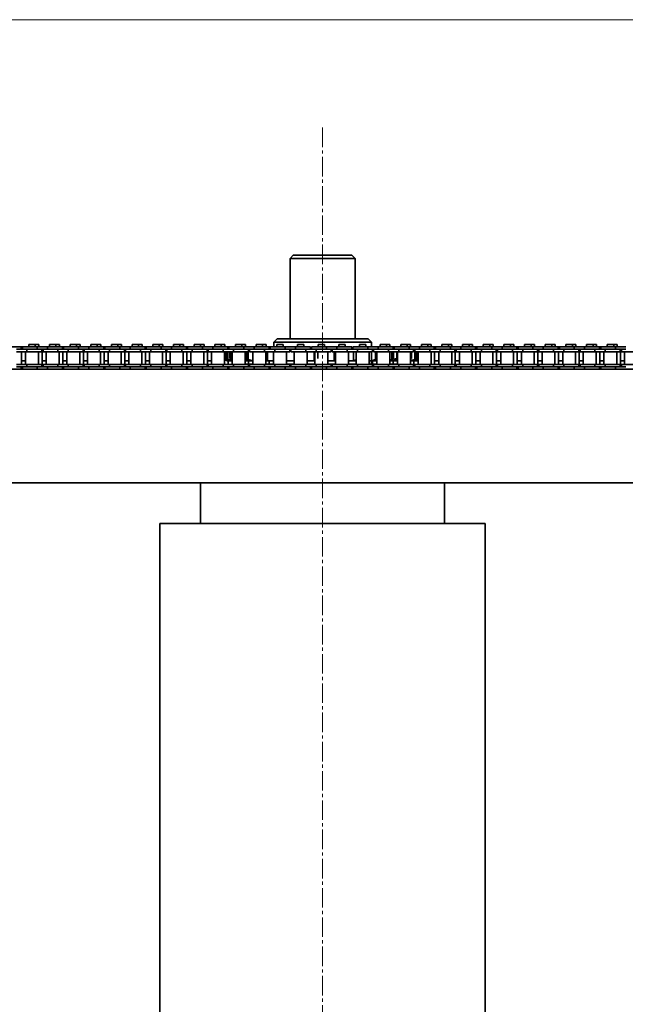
# Model space of a CAD drawing. Header units: millimetres. Extents: x 2945 to 26725, y -1082 to 16127.
# Tile 11 of 151: x 6019 to 6391, y 7361 to 7967. Entities that reach past the tile are written whole.
import ezdxf

# ---------------------------------------------------------------- set-up
doc = ezdxf.new("R2010")
doc.units = ezdxf.units.MM
doc.linetypes.add('点画线', pattern=[18, 12, -2, 2, -2])
doc.layers.get('0').update_dxf_attribs({"lineweight": 35})
for name, color, linetype, lineweight in [('中心线层', 1, '点画线', 18), ('几何体', 7, 'Continuous', 35), ('尺寸线层', 3, 'Continuous', 18)]:
    doc.layers.add(name, color=color, linetype=linetype, lineweight=lineweight)
doc.styles.add('标准', font='txt', dxfattribs={"width": 0.667})
doc.dimstyles.new('GB_尺寸', dxfattribs={"dimtxt": 3.5, "dimasz": 4, "dimexe": 2, "dimexo": 0, "dimtad": 1, "dimdsep": 46, "dimtxsty": '标准', "dimblk": '_CAXARROW', "dimcen": 0, "dimdle": 8, "dimazin": 2, "dimtfac": 0.707107, "dimtdec": 3, "dimtmove": 2, "dimatfit": 3, "dimfxl": 0, "dimfrac": 2, "dimtolj": 1, "dimarcsym": 0})

# ---------------------------------------------------------------- blocks, each defined once
blk = doc.blocks.new('*X160')
at = {"layer": '尺寸线层', "linetype": 'Continuous'}
for points in [[(4565.49, 7966.85), (4575.49, 7886.85), (4555.49, 7886.85)], [(4565.49, 4956.85), (4575.49, 5036.85), (4555.49, 5036.85)]]:
    blk.add_hatch(color=0, dxfattribs=at).paths.add_polyline_path(points, flags=0)
at = {"layer": '尺寸线层', "color": 0, "linetype": 'Continuous'}
for p, q in [((9590.25, 7966.85), (4525.49, 7966.85)), ((4565.49, 7966.85), (4565.49, 4956.85)), ((9680.25, 4956.85), (4525.49, 4956.85))]:
    blk.add_line(p, q, dxfattribs=at)
at = {"layer": '尺寸线层', "color": 0, "insert": (4518.37, 6461.85), "char_height": 70, "width": 255.1041, "attachment_point": 5, "rotation": 90, "line_spacing_factor": 1.15057, "style": '标准'}
blk.add_mtext('\\T1.1;3010', dxfattribs=at)
blk = doc.blocks.new('_CAXARROW')
blk.add_hatch(color=0).paths.add_polyline_path([(0, 0), (-1, 0.125), (-1, -0.125)], flags=0)

msp = doc.modelspace()

# ---------------------------------------------------------------- linework, layer by layer
at = {"layer": '中心线层'}
msp.add_line((6205.254, 7900.461), (6205.254, 5098.61), dxfattribs=at)
at = {"layer": '几何体'}
for p, q in [((6187.254, 7821.852), (6185.254, 7819.852)), ((6185.254, 7819.852), (6185.254, 7770.458)), ((6198.767, 7819.852), (6185.254, 7819.852)), ((6187.254, 7821.852), (6199.416, 7821.852)), ((6225.254, 7819.852), (6198.767, 7819.852)), ((6199.416, 7821.852), (6223.254, 7821.852)), ((6225.254, 7819.852), (6223.254, 7821.852)), ((6225.254, 7770.458), (6225.254, 7819.852)), ((6177.254, 7770.458), (6175.254, 7768.458)), ((6175.254, 7768.458), (6175.254, 7765.565)), ((6235.254, 7768.458), (6175.254, 7768.458)), ((6177.254, 7770.458), (6233.254, 7770.458)), ((6235.254, 7768.458), (6233.254, 7770.458)), ((6235.254, 7765.565), (6235.254, 7768.458)), ((6019.969, 7765.565), (6010.794, 7765.565)), ((6023.494, 7764.065), (6017.144, 7764.065)), ((6023.494, 7762.565), (6017.144, 7762.565)), ((6019.969, 7764.065), (6019.969, 7765.565)), ((6020.669, 7765.565), (6019.969, 7765.565)), ((6020.115, 7754.715), (6020.115, 7762.565)), ((6020.669, 7765.565), (6020.669, 7764.065)), ((6029.844, 7765.565), (6020.669, 7765.565)), ((6022.694, 7762.565), (6022.694, 7754.715)), ((6023.494, 7764.065), (6023.494, 7762.565)), ((6029.844, 7764.065), (6023.494, 7764.065)), ((6029.844, 7764.065), (6023.494, 7764.065)), ((6032.669, 7762.565), (6023.494, 7762.565)), ((6024.689, 7766.94), (6024.689, 7765.565)), ((6026.669, 7766.94), (6024.689, 7766.94)), ((6028.649, 7766.94), (6026.669, 7766.94)), ((6028.649, 7765.565), (6028.649, 7766.94)), ((6030.82, 7766.94), (6028.649, 7766.94)), ((6029.844, 7765.565), (6029.844, 7764.065)), ((6036.194, 7765.565), (6029.844, 7765.565)), ((6036.194, 7764.065), (6029.844, 7764.065)), ((6030.644, 7754.715), (6030.644, 7762.565)), ((6030.82, 7765.565), (6030.82, 7766.94)), ((6032.669, 7762.565), (6032.669, 7764.065)), ((6033.369, 7762.565), (6032.669, 7762.565)), ((6032.815, 7754.715), (6032.815, 7762.565)), ((6033.369, 7764.065), (6033.369, 7762.565)), ((6042.544, 7762.565), (6033.369, 7762.565)), ((6035.394, 7762.565), (6035.394, 7754.715)), ((6036.194, 7765.565), (6036.194, 7764.065)), ((6045.369, 7765.565), (6036.194, 7765.565)), ((6042.544, 7764.065), (6036.194, 7764.065)), ((6042.544, 7764.065), (6036.194, 7764.065)), ((6037.389, 7766.94), (6037.389, 7765.565)), ((6039.369, 7766.94), (6037.389, 7766.94)), ((6041.349, 7766.94), (6039.369, 7766.94)), ((6041.349, 7765.565), (6041.349, 7766.94)), ((6043.52, 7766.94), (6041.349, 7766.94)), ((6042.544, 7764.065), (6042.544, 7762.565)), ((6048.894, 7764.065), (6042.544, 7764.065)), ((6048.894, 7762.565), (6042.544, 7762.565)), ((6043.344, 7754.715), (6043.344, 7762.565)), ((6043.52, 7765.565), (6043.52, 7766.94)), ((6045.369, 7764.065), (6045.369, 7765.565)), ((6046.069, 7765.565), (6045.369, 7765.565)), ((6045.515, 7754.715), (6045.515, 7762.565)), ((6046.069, 7765.565), (6046.069, 7764.065)), ((6055.244, 7765.565), (6046.069, 7765.565)), ((6048.094, 7762.565), (6048.094, 7754.715)), ((6048.894, 7764.065), (6048.894, 7762.565)), ((6055.244, 7764.065), (6048.894, 7764.065)), ((6055.244, 7764.065), (6048.894, 7764.065)), ((6058.069, 7762.565), (6048.894, 7762.565)), ((6050.089, 7766.94), (6050.089, 7765.565)), ((6052.069, 7766.94), (6050.089, 7766.94)), ((6054.049, 7766.94), (6052.069, 7766.94)), ((6054.049, 7765.565), (6054.049, 7766.94)), ((6056.22, 7766.94), (6054.049, 7766.94)), ((6055.244, 7765.565), (6055.244, 7764.065)), ((6061.594, 7765.565), (6055.244, 7765.565)), ((6061.594, 7764.065), (6055.244, 7764.065)), ((6056.044, 7754.715), (6056.044, 7762.565)), ((6056.22, 7765.565), (6056.22, 7766.94)), ((6058.069, 7762.565), (6058.069, 7764.065)), ((6058.769, 7762.565), (6058.069, 7762.565)), ((6058.215, 7754.715), (6058.215, 7762.565)), ((6058.769, 7764.065), (6058.769, 7762.565)), ((6067.944, 7762.565), (6058.769, 7762.565)), ((6060.794, 7762.565), (6060.794, 7754.715)), ((6061.594, 7765.565), (6061.594, 7764.065)), ((6070.769, 7765.565), (6061.594, 7765.565)), ((6067.944, 7764.065), (6061.594, 7764.065)), ((6067.944, 7764.065), (6061.594, 7764.065)), ((6062.789, 7766.94), (6062.789, 7765.565)), ((6064.769, 7766.94), (6062.789, 7766.94)), ((6066.749, 7766.94), (6064.769, 7766.94)), ((6066.749, 7765.565), (6066.749, 7766.94)), ((6068.92, 7766.94), (6066.749, 7766.94)), ((6067.944, 7764.065), (6067.944, 7762.565)), ((6074.294, 7764.065), (6067.944, 7764.065)), ((6074.294, 7762.565), (6067.944, 7762.565)), ((6068.744, 7754.715), (6068.744, 7762.565)), ((6068.92, 7765.565), (6068.92, 7766.94)), ((6070.769, 7764.065), (6070.769, 7765.565)), ((6071.469, 7765.565), (6070.769, 7765.565)), ((6070.915, 7754.715), (6070.915, 7762.565)), ((6071.469, 7765.565), (6071.469, 7764.065)), ((6080.644, 7765.565), (6071.469, 7765.565)), ((6073.494, 7762.565), (6073.494, 7754.715)), ((6074.294, 7764.065), (6074.294, 7762.565)), ((6080.644, 7764.065), (6074.294, 7764.065)), ((6080.644, 7764.065), (6074.294, 7764.065)), ((6083.469, 7762.565), (6074.294, 7762.565)), ((6075.489, 7766.94), (6075.489, 7765.565)), ((6077.469, 7766.94), (6075.489, 7766.94)), ((6079.449, 7766.94), (6077.469, 7766.94)), ((6079.449, 7765.565), (6079.449, 7766.94)), ((6081.62, 7766.94), (6079.449, 7766.94)), ((6080.644, 7765.565), (6080.644, 7764.065)), ((6086.994, 7765.565), (6080.644, 7765.565)), ((6086.994, 7764.065), (6080.644, 7764.065)), ((6081.444, 7754.715), (6081.444, 7762.565)), ((6081.62, 7765.565), (6081.62, 7766.94)), ((6083.469, 7762.565), (6083.469, 7764.065)), ((6084.169, 7762.565), (6083.469, 7762.565)), ((6083.615, 7754.715), (6083.615, 7762.565)), ((6084.169, 7764.065), (6084.169, 7762.565)), ((6093.344, 7762.565), (6084.169, 7762.565)), ((6086.194, 7762.565), (6086.194, 7754.715)), ((6086.994, 7765.565), (6086.994, 7764.065)), ((6096.169, 7765.565), (6086.994, 7765.565)), ((6093.344, 7764.065), (6086.994, 7764.065)), ((6093.344, 7764.065), (6086.994, 7764.065)), ((6088.189, 7766.94), (6088.189, 7765.565)), ((6090.169, 7766.94), (6088.189, 7766.94)), ((6092.149, 7766.94), (6090.169, 7766.94)), ((6092.149, 7765.565), (6092.149, 7766.94)), ((6094.32, 7766.94), (6092.149, 7766.94)), ((6093.344, 7764.065), (6093.344, 7762.565)), ((6099.694, 7764.065), (6093.344, 7764.065)), ((6099.694, 7762.565), (6093.344, 7762.565)), ((6094.144, 7754.715), (6094.144, 7762.565)), ((6094.32, 7765.565), (6094.32, 7766.94)), ((6096.169, 7764.065), (6096.169, 7765.565)), ((6096.869, 7765.565), (6096.169, 7765.565)), ((6096.315, 7754.715), (6096.315, 7762.565)), ((6096.869, 7765.565), (6096.869, 7764.065)), ((6106.044, 7765.565), (6096.869, 7765.565)), ((6098.894, 7762.565), (6098.894, 7754.715)), ((6099.694, 7764.065), (6099.694, 7762.565)), ((6106.044, 7764.065), (6099.694, 7764.065)), ((6106.044, 7764.065), (6099.694, 7764.065)), ((6108.869, 7762.565), (6099.694, 7762.565)), ((6100.889, 7766.94), (6100.889, 7765.565)), ((6102.869, 7766.94), (6100.889, 7766.94)), ((6104.849, 7766.94), (6102.869, 7766.94)), ((6104.849, 7765.565), (6104.849, 7766.94)), ((6107.02, 7766.94), (6104.849, 7766.94)), ((6106.044, 7765.565), (6106.044, 7764.065)), ((6112.394, 7765.565), (6106.044, 7765.565)), ((6112.394, 7764.065), (6106.044, 7764.065)), ((6106.844, 7754.715), (6106.844, 7762.565)), ((6107.02, 7765.565), (6107.02, 7766.94)), ((6108.869, 7762.565), (6108.869, 7764.065)), ((6109.569, 7762.565), (6108.869, 7762.565)), ((6109.015, 7754.715), (6109.015, 7762.565)), ((6109.569, 7764.065), (6109.569, 7762.565)), ((6118.744, 7762.565), (6109.569, 7762.565)), ((6111.594, 7762.565), (6111.594, 7754.715)), ((6112.394, 7765.565), (6112.394, 7764.065)), ((6121.569, 7765.565), (6112.394, 7765.565)), ((6118.744, 7764.065), (6112.394, 7764.065)), ((6118.744, 7764.065), (6112.394, 7764.065)), ((6113.589, 7766.94), (6113.589, 7765.565)), ((6115.569, 7766.94), (6113.589, 7766.94)), ((6117.549, 7766.94), (6115.569, 7766.94)), ((6117.549, 7765.565), (6117.549, 7766.94)), ((6119.72, 7766.94), (6117.549, 7766.94)), ((6118.744, 7764.065), (6118.744, 7762.565)), ((6125.094, 7764.065), (6118.744, 7764.065)), ((6125.094, 7762.565), (6118.744, 7762.565)), ((6119.544, 7754.715), (6119.544, 7762.565)), ((6119.72, 7765.565), (6119.72, 7766.94)), ((6121.569, 7764.065), (6121.569, 7765.565)), ((6122.269, 7765.565), (6121.569, 7765.565)), ((6121.715, 7754.715), (6121.715, 7762.565)), ((6122.269, 7765.565), (6122.269, 7764.065)), ((6131.444, 7765.565), (6122.269, 7765.565)), ((6124.294, 7762.565), (6124.294, 7754.715)), ((6125.094, 7764.065), (6125.094, 7762.565)), ((6131.444, 7764.065), (6125.094, 7764.065)), ((6131.444, 7764.065), (6125.094, 7764.065)), ((6134.269, 7762.565), (6125.094, 7762.565)), ((6126.289, 7766.94), (6126.289, 7765.565)), ((6128.269, 7766.94), (6126.289, 7766.94)), ((6130.249, 7766.94), (6128.269, 7766.94)), ((6130.249, 7765.565), (6130.249, 7766.94)), ((6132.42, 7766.94), (6130.249, 7766.94)), ((6131.444, 7765.565), (6131.444, 7764.065)), ((6137.794, 7765.565), (6131.444, 7765.565)), ((6137.794, 7764.065), (6131.444, 7764.065)), ((6132.244, 7754.715), (6132.244, 7762.565)), ((6132.42, 7765.565), (6132.42, 7766.94)), ((6134.269, 7762.565), (6134.269, 7764.065)), ((6134.969, 7762.565), (6134.269, 7762.565)), ((6134.415, 7754.715), (6134.415, 7762.565)), ((6134.969, 7764.065), (6134.969, 7762.565)), ((6144.144, 7762.565), (6134.969, 7762.565)), ((6136.994, 7762.565), (6136.994, 7754.715)), ((6137.794, 7765.565), (6137.794, 7764.065)), ((6146.969, 7765.565), (6137.794, 7765.565)), ((6144.144, 7764.065), (6137.794, 7764.065)), ((6144.144, 7764.065), (6137.794, 7764.065)), ((6138.989, 7766.94), (6138.989, 7765.565)), ((6140.969, 7766.94), (6138.989, 7766.94)), ((6142.949, 7766.94), (6140.969, 7766.94)), ((6142.949, 7765.565), (6142.949, 7766.94)), ((6145.12, 7766.94), (6142.949, 7766.94)), ((6144.144, 7764.065), (6144.144, 7762.565)), ((6150.494, 7764.065), (6144.144, 7764.065)), ((6150.494, 7762.565), (6144.144, 7762.565)), ((6144.944, 7754.715), (6144.944, 7762.565)), ((6145.12, 7765.565), (6145.12, 7766.94)), ((6145.889, 7762.565), (6145.889, 7757.926)), ((6146.969, 7764.065), (6146.969, 7765.565)), ((6147.669, 7765.565), (6146.969, 7765.565)), ((6146.973, 7762.565), (6146.973, 7757.664)), ((6147.669, 7765.565), (6147.669, 7764.065)), ((6156.844, 7765.565), (6147.669, 7765.565)), ((6148.216, 7762.478), (6148.752, 7762.478)), ((6148.216, 7758.439), (6148.216, 7762.478)), ((6149.141, 7762.565), (6148.752, 7762.478)), ((6148.752, 7762.478), (6148.752, 7758.439)), ((6149.694, 7762.565), (6149.694, 7754.715)), ((6150.494, 7764.065), (6150.494, 7762.565)), ((6156.844, 7764.065), (6150.494, 7764.065)), ((6159.669, 7762.565), (6150.494, 7762.565)), ((6151.689, 7766.94), (6151.689, 7765.565)), ((6153.669, 7766.94), (6151.689, 7766.94)), ((6155.649, 7766.94), (6153.669, 7766.94)), ((6155.649, 7765.565), (6155.649, 7766.94)), ((6157.82, 7766.94), (6155.649, 7766.94)), ((6156.844, 7765.565), (6156.844, 7764.065)), ((6163.194, 7765.565), (6156.844, 7765.565)), ((6163.194, 7764.065), (6156.844, 7764.065)), ((6157.644, 7754.715), (6157.644, 7762.565)), ((6157.82, 7765.565), (6157.82, 7766.94)), ((6158.539, 7762.565), (6158.539, 7757.926)), ((6160.369, 7763.457), (6159.506, 7763.253)), ((6159.506, 7762.565), (6159.506, 7757.664)), ((6159.669, 7762.565), (6159.669, 7764.065)), ((6160.369, 7764.065), (6160.369, 7762.565)), ((6169.544, 7762.565), (6160.369, 7762.565)), ((6162.288, 7762.565), (6162.288, 7757.006)), ((6162.394, 7762.565), (6162.394, 7754.715)), ((6163.194, 7765.565), (6163.194, 7764.065)), ((6172.369, 7765.565), (6163.194, 7765.565)), ((6169.544, 7764.065), (6163.194, 7764.065)), ((6169.544, 7764.065), (6163.194, 7764.065)), ((6164.389, 7766.94), (6164.389, 7765.565)), ((6166.369, 7766.94), (6164.389, 7766.94)), ((6168.349, 7766.94), (6166.369, 7766.94)), ((6168.349, 7765.565), (6168.349, 7766.94)), ((6170.52, 7766.94), (6168.349, 7766.94)), ((6169.544, 7764.065), (6169.544, 7762.565)), ((6175.894, 7764.065), (6169.544, 7764.065)), ((6175.894, 7762.565), (6169.544, 7762.565)), ((6170.344, 7754.715), (6170.344, 7762.565)), ((6170.52, 7765.565), (6170.52, 7766.94)), ((6171.479, 7762.565), (6171.479, 7757.006)), ((6172.369, 7764.065), (6172.369, 7765.565)), ((6173.069, 7765.565), (6172.369, 7765.565)), ((6173.069, 7765.565), (6173.069, 7764.065)), ((6182.244, 7765.565), (6173.069, 7765.565)), ((6175.094, 7762.565), (6175.094, 7754.715)), ((6175.894, 7764.065), (6175.894, 7762.565)), ((6182.244, 7764.065), (6175.894, 7764.065)), ((6182.244, 7764.065), (6175.894, 7764.065)), ((6185.069, 7762.565), (6175.894, 7762.565)), ((6177.089, 7766.94), (6177.089, 7765.565)), ((6179.069, 7766.94), (6177.089, 7766.94)), ((6181.049, 7766.94), (6179.069, 7766.94)), ((6181.049, 7765.565), (6181.049, 7766.94)), ((6182.244, 7765.565), (6182.244, 7764.065)), ((6188.594, 7765.565), (6182.244, 7765.565)), ((6188.594, 7764.065), (6182.244, 7764.065)), ((6183.044, 7754.715), (6183.044, 7762.565)), ((6185.069, 7762.565), (6185.069, 7764.065)), ((6185.769, 7764.065), (6185.769, 7762.565)), ((6194.944, 7762.565), (6185.769, 7762.565)), ((6187.794, 7762.565), (6187.794, 7754.715)), ((6188.594, 7765.565), (6188.594, 7764.065)), ((6197.769, 7765.565), (6188.594, 7765.565)), ((6194.944, 7764.065), (6188.594, 7764.065)), ((6194.944, 7764.065), (6188.594, 7764.065)), ((6189.789, 7766.94), (6189.789, 7765.565)), ((6191.769, 7766.94), (6189.789, 7766.94)), ((6193.749, 7766.94), (6191.769, 7766.94)), ((6193.749, 7765.565), (6193.749, 7766.94)), ((6194.944, 7764.065), (6194.944, 7762.565)), ((6201.294, 7764.065), (6194.944, 7764.065)), ((6201.294, 7762.565), (6194.944, 7762.565)), ((6195.744, 7754.715), (6195.744, 7762.565)), ((6197.769, 7764.065), (6197.769, 7765.565)), ((6198.469, 7765.565), (6198.469, 7764.065)), ((6207.644, 7765.565), (6198.469, 7765.565)), ((6200.181, 7762.565), (6200.181, 7757.006)), ((6200.494, 7762.565), (6200.494, 7754.715)), ((6201.294, 7764.065), (6201.294, 7762.565)), ((6207.644, 7764.065), (6201.294, 7764.065)), ((6207.644, 7764.065), (6201.294, 7764.065)), ((6210.469, 7762.565), (6201.294, 7762.565)), ((6202.303, 7758.439), (6202.303, 7762.478)), ((6202.489, 7766.94), (6202.489, 7765.565)), ((6204.469, 7766.94), (6202.489, 7766.94)), ((6206.449, 7766.94), (6204.469, 7766.94)), ((6206.449, 7765.565), (6206.449, 7766.94)), ((6207.644, 7765.565), (6207.644, 7764.065)), ((6213.994, 7765.565), (6207.644, 7765.565)), ((6213.994, 7764.065), (6207.644, 7764.065)), ((6208.444, 7754.715), (6208.444, 7762.565)), ((6210.469, 7762.565), (6210.469, 7764.065)), ((6211.169, 7764.065), (6211.169, 7762.565)), ((6220.344, 7762.565), (6211.169, 7762.565)), ((6212.407, 7762.565), (6212.407, 7757.006)), ((6213.194, 7762.565), (6213.194, 7754.715)), ((6213.994, 7765.565), (6213.994, 7764.065)), ((6223.169, 7765.565), (6213.994, 7765.565)), ((6220.344, 7764.065), (6213.994, 7764.065)), ((6220.344, 7764.065), (6213.994, 7764.065)), ((6215.189, 7766.94), (6215.189, 7765.565)), ((6217.169, 7766.94), (6215.189, 7766.94)), ((6219.149, 7766.94), (6217.169, 7766.94)), ((6219.149, 7765.565), (6219.149, 7766.94)), ((6220.344, 7764.065), (6220.344, 7762.565)), ((6226.694, 7764.065), (6220.344, 7764.065)), ((6226.694, 7762.565), (6220.344, 7762.565)), ((6221.144, 7754.715), (6221.144, 7762.565)), ((6223.169, 7764.065), (6223.169, 7765.565)), ((6223.869, 7765.565), (6223.869, 7764.065)), ((6233.044, 7765.565), (6223.869, 7765.565)), ((6224.321, 7762.565), (6224.321, 7757.006)), ((6225.894, 7762.565), (6225.894, 7754.715)), ((6226.694, 7764.065), (6226.694, 7762.565)), ((6233.044, 7764.065), (6226.694, 7764.065)), ((6233.044, 7764.065), (6226.694, 7764.065)), ((6235.869, 7762.565), (6226.694, 7762.565)), ((6227.889, 7766.94), (6227.889, 7765.565)), ((6229.869, 7766.94), (6227.889, 7766.94)), ((6231.849, 7766.94), (6229.869, 7766.94)), ((6231.849, 7765.565), (6231.849, 7766.94)), ((6233.044, 7765.565), (6233.044, 7764.065)), ((6239.394, 7765.565), (6233.044, 7765.565)), ((6239.394, 7764.065), (6233.044, 7764.065)), ((6233.844, 7754.715), (6233.844, 7762.565)), ((6235.402, 7762.565), (6235.402, 7757.006)), ((6235.869, 7762.565), (6235.869, 7764.065)), ((6236.569, 7763.595), (6235.869, 7763.784)), ((6236.569, 7764.065), (6236.569, 7762.565)), ((6245.744, 7762.565), (6236.569, 7762.565)), ((6237.835, 7762.565), (6237.835, 7757.664)), ((6238.594, 7762.565), (6238.594, 7754.715)), ((6239.394, 7765.565), (6239.394, 7764.065)), ((6248.569, 7765.565), (6239.394, 7765.565)), ((6245.744, 7764.065), (6239.394, 7764.065)), ((6245.744, 7764.065), (6239.394, 7764.065)), ((6240.589, 7766.94), (6240.589, 7765.565)), ((6242.569, 7766.94), (6240.589, 7766.94)), ((6244.549, 7766.94), (6242.569, 7766.94)), ((6244.549, 7765.565), (6244.549, 7766.94)), ((6246.72, 7766.94), (6244.549, 7766.94)), ((6245.744, 7764.065), (6245.744, 7762.565)), ((6252.094, 7764.065), (6245.744, 7764.065)), ((6252.094, 7762.565), (6245.744, 7762.565)), ((6246.544, 7754.715), (6246.544, 7762.565)), ((6246.72, 7765.565), (6246.72, 7766.94)), ((6247.876, 7762.565), (6247.876, 7757.664)), ((6248.569, 7764.065), (6248.569, 7765.565)), ((6249.269, 7765.565), (6248.569, 7765.565)), ((6248.805, 7762.565), (6248.805, 7757.926)), ((6249.269, 7765.565), (6249.269, 7764.065)), ((6258.444, 7765.565), (6249.269, 7765.565)), ((6250.958, 7762.478), (6250.591, 7762.565)), ((6250.958, 7762.478), (6251.294, 7762.478)), ((6250.958, 7758.439), (6250.958, 7762.478)), ((6251.294, 7762.565), (6251.294, 7754.715)), ((6252.094, 7764.065), (6252.094, 7762.565)), ((6258.444, 7764.065), (6252.094, 7764.065)), ((6258.444, 7764.065), (6252.094, 7764.065)), ((6261.269, 7762.565), (6252.094, 7762.565)), ((6253.289, 7766.94), (6253.289, 7765.565)), ((6255.269, 7766.94), (6253.289, 7766.94)), ((6257.249, 7766.94), (6255.269, 7766.94)), ((6257.249, 7765.565), (6257.249, 7766.94)), ((6259.42, 7766.94), (6257.249, 7766.94)), ((6258.444, 7765.565), (6258.444, 7764.065)), ((6264.794, 7765.565), (6258.444, 7765.565)), ((6264.794, 7764.065), (6258.444, 7764.065)), ((6259.244, 7754.715), (6259.244, 7762.565)), ((6259.341, 7762.478), (6259.951, 7762.478)), ((6259.341, 7758.439), (6259.341, 7762.478)), ((6259.42, 7765.565), (6259.42, 7766.94)), ((6259.951, 7762.478), (6259.951, 7758.439)), ((6261.111, 7763.911), (6261.969, 7763.645)), ((6261.269, 7762.565), (6261.269, 7764.065)), ((6262.012, 7763.253), (6261.269, 7763.421)), ((6261.969, 7764.065), (6261.969, 7762.565)), ((6271.144, 7762.565), (6261.969, 7762.565)), ((6262.012, 7762.565), (6262.012, 7757.664)), ((6263.089, 7762.565), (6263.089, 7757.926)), ((6263.994, 7762.565), (6263.994, 7754.715)), ((6264.794, 7765.565), (6264.794, 7764.065)), ((6273.969, 7765.565), (6264.794, 7765.565)), ((6271.144, 7764.065), (6264.794, 7764.065)), ((6271.144, 7764.065), (6264.794, 7764.065)), ((6265.989, 7766.94), (6265.989, 7765.565)), ((6267.969, 7766.94), (6265.989, 7766.94)), ((6269.949, 7766.94), (6267.969, 7766.94)), ((6269.949, 7765.565), (6269.949, 7766.94)), ((6272.12, 7766.94), (6269.949, 7766.94)), ((6271.144, 7764.065), (6271.144, 7762.565)), ((6277.494, 7764.065), (6271.144, 7764.065)), ((6277.494, 7762.565), (6271.144, 7762.565)), ((6271.944, 7754.715), (6271.944, 7762.565)), ((6272.12, 7765.565), (6272.12, 7766.94)), ((6273.969, 7764.065), (6273.969, 7765.565)), ((6274.669, 7765.565), (6273.969, 7765.565)), ((6274.115, 7754.715), (6274.115, 7762.565)), ((6274.669, 7765.565), (6274.669, 7764.065)), ((6283.844, 7765.565), (6274.669, 7765.565)), ((6276.694, 7762.565), (6276.694, 7754.715)), ((6277.494, 7764.065), (6277.494, 7762.565)), ((6283.844, 7764.065), (6277.494, 7764.065)), ((6283.844, 7764.065), (6277.494, 7764.065)), ((6286.669, 7762.565), (6277.494, 7762.565)), ((6278.689, 7766.94), (6278.689, 7765.565)), ((6280.669, 7766.94), (6278.689, 7766.94)), ((6282.649, 7766.94), (6280.669, 7766.94)), ((6282.649, 7765.565), (6282.649, 7766.94)), ((6284.82, 7766.94), (6282.649, 7766.94)), ((6283.844, 7765.565), (6283.844, 7764.065)), ((6290.194, 7765.565), (6283.844, 7765.565)), ((6290.194, 7764.065), (6283.844, 7764.065)), ((6284.644, 7754.715), (6284.644, 7762.565)), ((6284.82, 7765.565), (6284.82, 7766.94)), ((6286.669, 7762.565), (6286.669, 7764.065)), ((6287.369, 7762.565), (6286.669, 7762.565)), ((6286.815, 7754.715), (6286.815, 7762.565)), ((6287.369, 7764.065), (6287.369, 7762.565)), ((6296.544, 7762.565), (6287.369, 7762.565)), ((6289.394, 7762.565), (6289.394, 7754.715)), ((6290.194, 7765.565), (6290.194, 7764.065)), ((6299.369, 7765.565), (6290.194, 7765.565)), ((6296.544, 7764.065), (6290.194, 7764.065)), ((6296.544, 7764.065), (6290.194, 7764.065)), ((6291.389, 7766.94), (6291.389, 7765.565)), ((6293.369, 7766.94), (6291.389, 7766.94)), ((6295.349, 7766.94), (6293.369, 7766.94)), ((6295.349, 7765.565), (6295.349, 7766.94)), ((6297.52, 7766.94), (6295.349, 7766.94)), ((6296.544, 7764.065), (6296.544, 7762.565)), ((6302.894, 7764.065), (6296.544, 7764.065)), ((6302.894, 7762.565), (6296.544, 7762.565)), ((6297.344, 7754.715), (6297.344, 7762.565)), ((6297.52, 7765.565), (6297.52, 7766.94)), ((6299.369, 7764.065), (6299.369, 7765.565)), ((6300.069, 7765.565), (6299.369, 7765.565)), ((6299.515, 7754.715), (6299.515, 7762.565)), ((6300.069, 7765.565), (6300.069, 7764.065)), ((6309.244, 7765.565), (6300.069, 7765.565)), ((6302.094, 7762.565), (6302.094, 7754.715)), ((6302.894, 7764.065), (6302.894, 7762.565)), ((6309.244, 7764.065), (6302.894, 7764.065)), ((6309.244, 7764.065), (6302.894, 7764.065)), ((6312.069, 7762.565), (6302.894, 7762.565)), ((6304.089, 7766.94), (6304.089, 7765.565)), ((6306.069, 7766.94), (6304.089, 7766.94)), ((6308.049, 7766.94), (6306.069, 7766.94)), ((6308.049, 7765.565), (6308.049, 7766.94)), ((6310.22, 7766.94), (6308.049, 7766.94)), ((6309.244, 7765.565), (6309.244, 7764.065)), ((6315.594, 7765.565), (6309.244, 7765.565)), ((6315.594, 7764.065), (6309.244, 7764.065)), ((6310.044, 7754.715), (6310.044, 7762.565)), ((6310.22, 7765.565), (6310.22, 7766.94)), ((6312.069, 7762.565), (6312.069, 7764.065)), ((6312.769, 7762.565), (6312.069, 7762.565)), ((6312.215, 7754.715), (6312.215, 7762.565)), ((6312.769, 7764.065), (6312.769, 7762.565)), ((6321.944, 7762.565), (6312.769, 7762.565)), ((6314.794, 7762.565), (6314.794, 7754.715)), ((6315.594, 7765.565), (6315.594, 7764.065)), ((6324.769, 7765.565), (6315.594, 7765.565)), ((6321.944, 7764.065), (6315.594, 7764.065)), ((6321.944, 7764.065), (6315.594, 7764.065)), ((6316.789, 7766.94), (6316.789, 7765.565)), ((6318.769, 7766.94), (6316.789, 7766.94)), ((6320.749, 7766.94), (6318.769, 7766.94)), ((6320.749, 7765.565), (6320.749, 7766.94)), ((6322.92, 7766.94), (6320.749, 7766.94)), ((6321.944, 7764.065), (6321.944, 7762.565)), ((6328.294, 7764.065), (6321.944, 7764.065)), ((6328.294, 7762.565), (6321.944, 7762.565)), ((6322.744, 7754.715), (6322.744, 7762.565)), ((6322.92, 7765.565), (6322.92, 7766.94)), ((6324.769, 7764.065), (6324.769, 7765.565)), ((6325.469, 7765.565), (6324.769, 7765.565)), ((6324.915, 7754.715), (6324.915, 7762.565)), ((6325.469, 7765.565), (6325.469, 7764.065)), ((6334.644, 7765.565), (6325.469, 7765.565)), ((6327.494, 7762.565), (6327.494, 7754.715)), ((6328.294, 7764.065), (6328.294, 7762.565)), ((6334.644, 7764.065), (6328.294, 7764.065)), ((6334.644, 7764.065), (6328.294, 7764.065)), ((6337.469, 7762.565), (6328.294, 7762.565)), ((6329.489, 7766.94), (6329.489, 7765.565)), ((6331.469, 7766.94), (6329.489, 7766.94)), ((6333.449, 7766.94), (6331.469, 7766.94)), ((6333.449, 7765.565), (6333.449, 7766.94)), ((6335.62, 7766.94), (6333.449, 7766.94)), ((6334.644, 7765.565), (6334.644, 7764.065)), ((6340.994, 7765.565), (6334.644, 7765.565)), ((6340.994, 7764.065), (6334.644, 7764.065)), ((6335.444, 7754.715), (6335.444, 7762.565)), ((6335.62, 7765.565), (6335.62, 7766.94)), ((6337.469, 7762.565), (6337.469, 7764.065)), ((6338.169, 7762.565), (6337.469, 7762.565)), ((6337.615, 7754.715), (6337.615, 7762.565)), ((6338.169, 7764.065), (6338.169, 7762.565)), ((6347.344, 7762.565), (6338.169, 7762.565)), ((6340.194, 7762.565), (6340.194, 7754.715)), ((6340.994, 7765.565), (6340.994, 7764.065)), ((6350.169, 7765.565), (6340.994, 7765.565)), ((6347.344, 7764.065), (6340.994, 7764.065)), ((6347.344, 7764.065), (6340.994, 7764.065)), ((6342.189, 7766.94), (6342.189, 7765.565)), ((6344.169, 7766.94), (6342.189, 7766.94)), ((6346.149, 7766.94), (6344.169, 7766.94)), ((6346.149, 7765.565), (6346.149, 7766.94)), ((6348.32, 7766.94), (6346.149, 7766.94)), ((6347.344, 7764.065), (6347.344, 7762.565)), ((6353.694, 7764.065), (6347.344, 7764.065)), ((6353.694, 7762.565), (6347.344, 7762.565)), ((6348.144, 7754.715), (6348.144, 7762.565)), ((6348.32, 7765.565), (6348.32, 7766.94)), ((6350.169, 7764.065), (6350.169, 7765.565)), ((6350.869, 7765.565), (6350.169, 7765.565)), ((6350.315, 7754.715), (6350.315, 7762.565)), ((6350.869, 7765.565), (6350.869, 7764.065)), ((6360.044, 7765.565), (6350.869, 7765.565)), ((6352.894, 7762.565), (6352.894, 7754.715)), ((6353.694, 7764.065), (6353.694, 7762.565)), ((6360.044, 7764.065), (6353.694, 7764.065)), ((6360.044, 7764.065), (6353.694, 7764.065)), ((6362.869, 7762.565), (6353.694, 7762.565)), ((6354.889, 7766.94), (6354.889, 7765.565)), ((6356.869, 7766.94), (6354.889, 7766.94)), ((6358.849, 7766.94), (6356.869, 7766.94)), ((6358.849, 7765.565), (6358.849, 7766.94)), ((6361.02, 7766.94), (6358.849, 7766.94)), ((6360.044, 7765.565), (6360.044, 7764.065)), ((6366.394, 7765.565), (6360.044, 7765.565)), ((6366.394, 7764.065), (6360.044, 7764.065)), ((6360.844, 7754.715), (6360.844, 7762.565)), ((6361.02, 7765.565), (6361.02, 7766.94)), ((6362.869, 7762.565), (6362.869, 7764.065)), ((6363.569, 7762.565), (6362.869, 7762.565)), ((6363.015, 7754.715), (6363.015, 7762.565)), ((6363.569, 7764.065), (6363.569, 7762.565)), ((6372.744, 7762.565), (6363.569, 7762.565)), ((6365.594, 7762.565), (6365.594, 7754.715)), ((6366.394, 7765.565), (6366.394, 7764.065)), ((6375.569, 7765.565), (6366.394, 7765.565)), ((6372.744, 7764.065), (6366.394, 7764.065)), ((6372.744, 7764.065), (6366.394, 7764.065)), ((6367.589, 7766.94), (6367.589, 7765.565)), ((6369.569, 7766.94), (6367.589, 7766.94)), ((6371.549, 7766.94), (6369.569, 7766.94)), ((6371.549, 7765.565), (6371.549, 7766.94)), ((6373.72, 7766.94), (6371.549, 7766.94)), ((6372.744, 7764.065), (6372.744, 7762.565)), ((6379.094, 7764.065), (6372.744, 7764.065)), ((6379.094, 7762.565), (6372.744, 7762.565)), ((6373.544, 7754.715), (6373.544, 7762.565)), ((6373.72, 7765.565), (6373.72, 7766.94)), ((6375.569, 7764.065), (6375.569, 7765.565)), ((6376.269, 7765.565), (6375.569, 7765.565)), ((6375.715, 7754.715), (6375.715, 7762.565)), ((6376.269, 7765.565), (6376.269, 7764.065)), ((6385.444, 7765.565), (6376.269, 7765.565)), ((6378.294, 7762.565), (6378.294, 7754.715)), ((6379.094, 7764.065), (6379.094, 7762.565)), ((6385.444, 7764.065), (6379.094, 7764.065)), ((6385.444, 7764.065), (6379.094, 7764.065)), ((6388.269, 7762.565), (6379.094, 7762.565)), ((6380.289, 7766.94), (6380.289, 7765.565)), ((6382.269, 7766.94), (6380.289, 7766.94)), ((6384.249, 7766.94), (6382.269, 7766.94)), ((6384.249, 7765.565), (6384.249, 7766.94)), ((6386.42, 7766.94), (6384.249, 7766.94)), ((6385.444, 7765.565), (6385.444, 7764.065)), ((6391.794, 7765.565), (6385.444, 7765.565)), ((6391.794, 7764.065), (6385.444, 7764.065)), ((6386.244, 7754.715), (6386.244, 7762.565)), ((6386.42, 7765.565), (6386.42, 7766.94)), ((6388.269, 7762.565), (6388.269, 7764.065)), ((6388.969, 7762.565), (6388.269, 7762.565)), ((6388.415, 7754.715), (6388.415, 7762.565)), ((6388.969, 7764.065), (6388.969, 7762.565)), ((6398.144, 7762.565), (6388.969, 7762.565)), ((6390.994, 7762.565), (6390.994, 7754.715)), ((6020.115, 7756.852), (6022.694, 7756.852)), ((6032.815, 7756.852), (6035.394, 7756.852)), ((6045.515, 7756.852), (6048.094, 7756.852)), ((6058.215, 7756.852), (6060.794, 7756.852)), ((6070.915, 7756.852), (6073.494, 7756.852)), ((6083.615, 7756.852), (6086.194, 7756.852)), ((6096.315, 7756.852), (6098.894, 7756.852)), ((6109.015, 7756.852), (6111.594, 7756.852)), ((6121.715, 7756.852), (6124.294, 7756.852)), ((6134.415, 7756.852), (6136.994, 7756.852)), ((6144.944, 7758.142), (6145.889, 7757.926)), ((6144.944, 7757.537), (6147.164, 7757.006)), ((6146.77, 7757.006), (6144.944, 7757.469)), ((6146, 7757.664), (6145.048, 7757.926)), ((6145.889, 7757.926), (6146.973, 7757.664)), ((6148.265, 7757.006), (6146, 7757.664)), ((6147.381, 7756.852), (6146.77, 7757.006)), ((6146.973, 7757.664), (6149.858, 7757.006)), ((6147.115, 7754.715), (6147.115, 7756.919)), ((6147.164, 7757.326), (6147.164, 7757.006)), ((6147.839, 7756.852), (6148.754, 7756.852)), ((6148.216, 7758.439), (6148.752, 7758.439)), ((6149.592, 7757.926), (6148.216, 7758.439)), ((6148.754, 7756.852), (6148.265, 7757.006)), ((6148.752, 7758.439), (6149.694, 7758.227)), ((6149.694, 7757.894), (6149.592, 7757.926)), ((6157.644, 7758.135), (6158.539, 7757.926)), ((6158.554, 7757.006), (6157.644, 7757.456)), ((6157.644, 7756.852), (6158.74, 7756.852)), ((6158.539, 7757.926), (6159.506, 7757.664)), ((6158.74, 7756.852), (6158.554, 7757.006)), ((6159.506, 7757.664), (6162.288, 7757.006)), ((6159.815, 7754.852), (6159.815, 7756.852)), ((6170.344, 7757.299), (6171.479, 7757.006)), ((6172.256, 7756.852), (6175.094, 7756.852)), ((6172.515, 7754.852), (6172.515, 7756.852)), ((6183.044, 7756.852), (6187.794, 7756.852)), ((6199.724, 7756.852), (6200.181, 7757.006)), ((6199.724, 7756.852), (6200.494, 7756.852)), ((6200.181, 7757.006), (6200.494, 7757.205)), ((6211.822, 7756.852), (6212.407, 7757.006)), ((6212.407, 7757.006), (6213.194, 7757.334)), ((6223.634, 7756.852), (6224.321, 7757.006)), ((6224.321, 7757.006), (6225.894, 7757.511)), ((6234.643, 7756.852), (6235.402, 7757.006)), ((6235.254, 7754.852), (6235.254, 7756.852)), ((6235.402, 7757.006), (6237.835, 7757.664)), ((6236.015, 7754.852), (6236.015, 7756.852)), ((6237.835, 7757.664), (6238.594, 7757.916)), ((6246.544, 7757.34), (6247.876, 7757.664)), ((6247.876, 7757.664), (6248.805, 7757.926)), ((6248.715, 7754.852), (6248.715, 7756.852)), ((6248.805, 7757.926), (6250.958, 7758.439)), ((6249.092, 7756.852), (6251.294, 7756.852)), ((6250.353, 7757.664), (6249.219, 7757.006)), ((6250.943, 7757.926), (6250.353, 7757.664)), ((6251.294, 7758.147), (6250.943, 7757.926)), ((6250.958, 7758.439), (6251.294, 7758.439)), ((6259.108, 7757.006), (6262.012, 7757.664)), ((6259.951, 7758.439), (6259.244, 7758.146)), ((6259.341, 7758.439), (6259.951, 7758.439)), ((6263.236, 7757.664), (6261.111, 7757.006)), ((6261.415, 7754.715), (6261.415, 7756.852)), ((6261.972, 7756.852), (6262.678, 7757.006)), ((6262.012, 7757.664), (6263.089, 7757.926)), ((6262.678, 7757.491), (6262.678, 7757.006)), ((6262.678, 7757.006), (6263.994, 7757.314)), ((6262.931, 7756.852), (6263.128, 7756.852)), ((6263.089, 7757.926), (6263.994, 7758.131)), ((6263.128, 7756.852), (6263.739, 7757.006)), ((6263.994, 7757.883), (6263.236, 7757.664)), ((6263.994, 7757.136), (6263.501, 7757.006)), ((6263.739, 7757.006), (6263.994, 7757.071)), ((6274.115, 7756.852), (6276.694, 7756.852)), ((6286.815, 7756.852), (6289.394, 7756.852)), ((6299.515, 7756.852), (6302.094, 7756.852)), ((6312.215, 7756.852), (6314.794, 7756.852)), ((6324.915, 7756.852), (6327.494, 7756.852)), ((6337.615, 7756.852), (6340.194, 7756.852)), ((6350.315, 7756.852), (6352.894, 7756.852)), ((6363.015, 7756.852), (6365.594, 7756.852)), ((6375.715, 7756.852), (6378.294, 7756.852)), ((6388.415, 7756.852), (6390.994, 7756.852)), ((8820.254, 7751.852), (4845.254, 7751.852)), ((6023.494, 7754.715), (6017.144, 7754.715)), ((6023.494, 7753.215), (6017.144, 7753.215)), ((6019.969, 7751.852), (6019.969, 7753.215)), ((6020.669, 7753.215), (6020.669, 7751.852)), ((6023.494, 7753.215), (6023.494, 7754.715)), ((6032.669, 7754.715), (6023.494, 7754.715)), ((6029.844, 7753.215), (6023.494, 7753.215)), ((6029.844, 7753.215), (6023.494, 7753.215)), ((6036.194, 7753.215), (6029.844, 7753.215)), ((6029.844, 7751.852), (6029.844, 7753.215)), ((6032.669, 7753.215), (6032.669, 7754.715)), ((6033.369, 7754.715), (6032.669, 7754.715)), ((6033.369, 7754.715), (6033.369, 7753.215)), ((6042.544, 7754.715), (6033.369, 7754.715)), ((6042.544, 7753.215), (6036.194, 7753.215)), ((6042.544, 7753.215), (6036.194, 7753.215)), ((6036.194, 7751.852), (6036.194, 7753.215)), ((6042.544, 7753.215), (6042.544, 7754.715)), ((6048.894, 7754.715), (6042.544, 7754.715)), ((6048.894, 7753.215), (6042.544, 7753.215)), ((6045.369, 7751.852), (6045.369, 7753.215)), ((6046.069, 7753.215), (6046.069, 7751.852)), ((6048.894, 7753.215), (6048.894, 7754.715)), ((6058.069, 7754.715), (6048.894, 7754.715)), ((6055.244, 7753.215), (6048.894, 7753.215)), ((6055.244, 7753.215), (6048.894, 7753.215)), ((6061.594, 7753.215), (6055.244, 7753.215)), ((6055.244, 7751.852), (6055.244, 7753.215)), ((6058.069, 7753.215), (6058.069, 7754.715)), ((6058.769, 7754.715), (6058.069, 7754.715)), ((6058.769, 7754.715), (6058.769, 7753.215)), ((6067.944, 7754.715), (6058.769, 7754.715)), ((6067.944, 7753.215), (6061.594, 7753.215)), ((6067.944, 7753.215), (6061.594, 7753.215)), ((6061.594, 7751.852), (6061.594, 7753.215)), ((6067.944, 7753.215), (6067.944, 7754.715)), ((6074.294, 7754.715), (6067.944, 7754.715)), ((6074.294, 7753.215), (6067.944, 7753.215)), ((6070.769, 7751.852), (6070.769, 7753.215)), ((6071.469, 7753.215), (6071.469, 7751.852)), ((6074.294, 7753.215), (6074.294, 7754.715)), ((6083.469, 7754.715), (6074.294, 7754.715)), ((6080.644, 7753.215), (6074.294, 7753.215)), ((6080.644, 7753.215), (6074.294, 7753.215)), ((6086.994, 7753.215), (6080.644, 7753.215)), ((6080.644, 7751.852), (6080.644, 7753.215)), ((6083.469, 7753.215), (6083.469, 7754.715)), ((6084.169, 7754.715), (6083.469, 7754.715)), ((6084.169, 7754.715), (6084.169, 7753.215)), ((6093.344, 7754.715), (6084.169, 7754.715)), ((6093.344, 7753.215), (6086.994, 7753.215)), ((6093.344, 7753.215), (6086.994, 7753.215)), ((6086.994, 7751.852), (6086.994, 7753.215)), ((6093.344, 7753.215), (6093.344, 7754.715)), ((6099.694, 7754.715), (6093.344, 7754.715)), ((6099.694, 7753.215), (6093.344, 7753.215)), ((6096.169, 7751.852), (6096.169, 7753.215)), ((6096.869, 7753.215), (6096.869, 7751.852)), ((6099.694, 7753.215), (6099.694, 7754.715)), ((6108.869, 7754.715), (6099.694, 7754.715)), ((6106.044, 7753.215), (6099.694, 7753.215)), ((6106.044, 7753.215), (6099.694, 7753.215)), ((6112.394, 7753.215), (6106.044, 7753.215)), ((6106.044, 7751.852), (6106.044, 7753.215)), ((6108.869, 7753.215), (6108.869, 7754.715)), ((6109.569, 7754.715), (6108.869, 7754.715)), ((6109.569, 7754.715), (6109.569, 7753.215)), ((6118.744, 7754.715), (6109.569, 7754.715)), ((6118.744, 7753.215), (6112.394, 7753.215)), ((6118.744, 7753.215), (6112.394, 7753.215)), ((6112.394, 7751.852), (6112.394, 7753.215)), ((6118.744, 7753.215), (6118.744, 7754.715)), ((6125.094, 7754.715), (6118.744, 7754.715)), ((6125.094, 7753.215), (6118.744, 7753.215)), ((6121.569, 7751.852), (6121.569, 7753.215)), ((6122.269, 7753.215), (6122.269, 7751.852)), ((6125.094, 7753.215), (6125.094, 7754.715)), ((6134.269, 7754.715), (6125.094, 7754.715)), ((6131.444, 7753.215), (6125.094, 7753.215)), ((6131.444, 7753.215), (6125.094, 7753.215)), ((6137.794, 7753.215), (6131.444, 7753.215)), ((6131.444, 7751.852), (6131.444, 7753.215)), ((6134.269, 7753.215), (6134.269, 7754.715)), ((6134.969, 7754.715), (6134.269, 7754.715)), ((6134.969, 7754.715), (6134.969, 7753.215)), ((6144.144, 7754.715), (6134.969, 7754.715)), ((6144.144, 7753.215), (6137.794, 7753.215)), ((6144.144, 7753.215), (6137.794, 7753.215)), ((6137.794, 7751.852), (6137.794, 7753.215)), ((6144.144, 7753.215), (6144.144, 7754.715)), ((6150.494, 7754.715), (6144.144, 7754.715)), ((6150.494, 7753.215), (6144.144, 7753.215)), ((6146.969, 7751.852), (6146.969, 7753.215)), ((6147.669, 7753.215), (6147.669, 7751.852)), ((6150.494, 7753.215), (6150.494, 7754.715)), ((6159.669, 7754.715), (6150.494, 7754.715)), ((6156.844, 7753.215), (6150.494, 7753.215)), ((6163.194, 7753.215), (6156.844, 7753.215)), ((6156.844, 7751.852), (6156.844, 7753.215)), ((6158.254, 7754.852), (6158.118, 7754.715)), ((6158.254, 7754.852), (6162.394, 7754.852)), ((6159.669, 7753.215), (6159.669, 7754.715)), ((6160.369, 7754.715), (6160.369, 7753.215)), ((6169.544, 7754.715), (6160.369, 7754.715)), ((6169.544, 7753.215), (6163.194, 7753.215)), ((6169.544, 7753.215), (6163.194, 7753.215)), ((6163.194, 7751.852), (6163.194, 7753.215)), ((6169.544, 7753.215), (6169.544, 7754.715)), ((6175.894, 7754.715), (6169.544, 7754.715)), ((6175.894, 7753.215), (6169.544, 7753.215)), ((6170.344, 7754.852), (6175.094, 7754.852)), ((6172.369, 7751.852), (6172.369, 7753.215)), ((6173.069, 7753.215), (6173.069, 7751.852)), ((6175.894, 7753.215), (6175.894, 7754.715)), ((6185.069, 7754.715), (6175.894, 7754.715)), ((6182.244, 7753.215), (6175.894, 7753.215)), ((6182.244, 7753.215), (6175.894, 7753.215)), ((6188.594, 7753.215), (6182.244, 7753.215)), ((6182.244, 7751.852), (6182.244, 7753.215)), ((6183.044, 7754.852), (6187.794, 7754.852)), ((6185.069, 7753.215), (6185.069, 7754.715)), ((6185.769, 7754.715), (6185.769, 7753.215)), ((6194.944, 7754.715), (6185.769, 7754.715)), ((6194.944, 7753.215), (6188.594, 7753.215)), ((6194.944, 7753.215), (6188.594, 7753.215)), ((6188.594, 7751.852), (6188.594, 7753.215)), ((6194.944, 7753.215), (6194.944, 7754.715)), ((6201.294, 7754.715), (6194.944, 7754.715)), ((6201.294, 7753.215), (6194.944, 7753.215)), ((6195.744, 7754.852), (6200.494, 7754.852)), ((6197.769, 7751.852), (6197.769, 7753.215)), ((6198.469, 7753.215), (6198.469, 7751.852)), ((6201.294, 7753.215), (6201.294, 7754.715)), ((6210.469, 7754.715), (6201.294, 7754.715)), ((6207.644, 7753.215), (6201.294, 7753.215)), ((6207.644, 7753.215), (6201.294, 7753.215)), ((6213.994, 7753.215), (6207.644, 7753.215)), ((6207.644, 7751.852), (6207.644, 7753.215)), ((6208.444, 7754.852), (6213.194, 7754.852)), ((6210.469, 7753.215), (6210.469, 7754.715)), ((6211.169, 7754.715), (6211.169, 7753.215)), ((6220.344, 7754.715), (6211.169, 7754.715)), ((6220.344, 7753.215), (6213.994, 7753.215)), ((6220.344, 7753.215), (6213.994, 7753.215)), ((6213.994, 7751.852), (6213.994, 7753.215)), ((6220.344, 7753.215), (6220.344, 7754.715)), ((6226.694, 7754.715), (6220.344, 7754.715)), ((6226.694, 7753.215), (6220.344, 7753.215)), ((6221.144, 7754.852), (6225.894, 7754.852)), ((6223.169, 7751.852), (6223.169, 7753.215)), ((6223.869, 7753.215), (6223.869, 7751.852)), ((6226.694, 7753.215), (6226.694, 7754.715)), ((6235.869, 7754.715), (6226.694, 7754.715)), ((6233.044, 7753.215), (6226.694, 7753.215)), ((6233.044, 7753.215), (6226.694, 7753.215)), ((6239.394, 7753.215), (6233.044, 7753.215)), ((6233.044, 7751.852), (6233.044, 7753.215)), ((6233.844, 7754.852), (6238.594, 7754.852)), ((6235.869, 7753.215), (6235.869, 7754.715)), ((6236.569, 7754.715), (6236.569, 7753.215)), ((6245.744, 7754.715), (6236.569, 7754.715)), ((6245.744, 7753.215), (6239.394, 7753.215)), ((6245.744, 7753.215), (6239.394, 7753.215)), ((6239.394, 7751.852), (6239.394, 7753.215)), ((6245.744, 7753.215), (6245.744, 7754.715)), ((6252.094, 7754.715), (6245.744, 7754.715)), ((6252.094, 7753.215), (6245.744, 7753.215)), ((6246.544, 7754.852), (6251.294, 7754.852)), ((6248.569, 7751.852), (6248.569, 7753.215)), ((6249.269, 7753.215), (6249.269, 7751.852)), ((6252.094, 7753.215), (6252.094, 7754.715)), ((6261.269, 7754.715), (6252.094, 7754.715)), ((6258.444, 7753.215), (6252.094, 7753.215)), ((6258.444, 7753.215), (6252.094, 7753.215)), ((6264.794, 7753.215), (6258.444, 7753.215)), ((6258.444, 7751.852), (6258.444, 7753.215)), ((6261.269, 7753.215), (6261.269, 7754.715)), ((6261.969, 7754.715), (6261.269, 7754.715)), ((6261.969, 7754.715), (6261.969, 7753.215)), ((6271.144, 7754.715), (6261.969, 7754.715)), ((6271.144, 7753.215), (6264.794, 7753.215)), ((6271.144, 7753.215), (6264.794, 7753.215)), ((6264.794, 7751.852), (6264.794, 7753.215)), ((6271.144, 7753.215), (6271.144, 7754.715)), ((6277.494, 7754.715), (6271.144, 7754.715)), ((6277.494, 7753.215), (6271.144, 7753.215)), ((6273.969, 7751.852), (6273.969, 7753.215)), ((6274.669, 7753.215), (6274.669, 7751.852)), ((6277.494, 7753.215), (6277.494, 7754.715)), ((6286.669, 7754.715), (6277.494, 7754.715)), ((6283.844, 7753.215), (6277.494, 7753.215)), ((6283.844, 7753.215), (6277.494, 7753.215)), ((6290.194, 7753.215), (6283.844, 7753.215)), ((6283.844, 7751.852), (6283.844, 7753.215)), ((6286.669, 7753.215), (6286.669, 7754.715)), ((6287.369, 7754.715), (6286.669, 7754.715)), ((6287.369, 7754.715), (6287.369, 7753.215)), ((6296.544, 7754.715), (6287.369, 7754.715)), ((6296.544, 7753.215), (6290.194, 7753.215)), ((6296.544, 7753.215), (6290.194, 7753.215)), ((6290.194, 7751.852), (6290.194, 7753.215)), ((6296.544, 7753.215), (6296.544, 7754.715)), ((6302.894, 7754.715), (6296.544, 7754.715)), ((6302.894, 7753.215), (6296.544, 7753.215)), ((6299.369, 7751.852), (6299.369, 7753.215)), ((6300.069, 7753.215), (6300.069, 7751.852)), ((6302.894, 7753.215), (6302.894, 7754.715)), ((6312.069, 7754.715), (6302.894, 7754.715)), ((6309.244, 7753.215), (6302.894, 7753.215)), ((6309.244, 7753.215), (6302.894, 7753.215)), ((6315.594, 7753.215), (6309.244, 7753.215)), ((6309.244, 7751.852), (6309.244, 7753.215)), ((6312.069, 7753.215), (6312.069, 7754.715)), ((6312.769, 7754.715), (6312.069, 7754.715)), ((6312.769, 7754.715), (6312.769, 7753.215)), ((6321.944, 7754.715), (6312.769, 7754.715)), ((6321.944, 7753.215), (6315.594, 7753.215)), ((6321.944, 7753.215), (6315.594, 7753.215)), ((6315.594, 7751.852), (6315.594, 7753.215)), ((6321.944, 7753.215), (6321.944, 7754.715)), ((6328.294, 7754.715), (6321.944, 7754.715)), ((6328.294, 7753.215), (6321.944, 7753.215)), ((6324.769, 7751.852), (6324.769, 7753.215)), ((6325.469, 7753.215), (6325.469, 7751.852)), ((6328.294, 7753.215), (6328.294, 7754.715)), ((6337.469, 7754.715), (6328.294, 7754.715)), ((6334.644, 7753.215), (6328.294, 7753.215)), ((6334.644, 7753.215), (6328.294, 7753.215)), ((6340.994, 7753.215), (6334.644, 7753.215)), ((6334.644, 7751.852), (6334.644, 7753.215)), ((6337.469, 7753.215), (6337.469, 7754.715)), ((6338.169, 7754.715), (6337.469, 7754.715)), ((6338.169, 7754.715), (6338.169, 7753.215)), ((6347.344, 7754.715), (6338.169, 7754.715)), ((6347.344, 7753.215), (6340.994, 7753.215)), ((6347.344, 7753.215), (6340.994, 7753.215)), ((6340.994, 7751.852), (6340.994, 7753.215)), ((6347.344, 7753.215), (6347.344, 7754.715)), ((6353.694, 7754.715), (6347.344, 7754.715)), ((6353.694, 7753.215), (6347.344, 7753.215)), ((6350.169, 7751.852), (6350.169, 7753.215)), ((6350.869, 7753.215), (6350.869, 7751.852)), ((6353.694, 7753.215), (6353.694, 7754.715)), ((6362.869, 7754.715), (6353.694, 7754.715)), ((6360.044, 7753.215), (6353.694, 7753.215)), ((6360.044, 7753.215), (6353.694, 7753.215)), ((6366.394, 7753.215), (6360.044, 7753.215)), ((6360.044, 7751.852), (6360.044, 7753.215)), ((6362.869, 7753.215), (6362.869, 7754.715)), ((6363.569, 7754.715), (6362.869, 7754.715)), ((6363.569, 7754.715), (6363.569, 7753.215)), ((6372.744, 7754.715), (6363.569, 7754.715)), ((6372.744, 7753.215), (6366.394, 7753.215)), ((6372.744, 7753.215), (6366.394, 7753.215)), ((6366.394, 7751.852), (6366.394, 7753.215)), ((6372.744, 7753.215), (6372.744, 7754.715)), ((6379.094, 7754.715), (6372.744, 7754.715)), ((6379.094, 7753.215), (6372.744, 7753.215)), ((6375.569, 7751.852), (6375.569, 7753.215)), ((6376.269, 7753.215), (6376.269, 7751.852)), ((6379.094, 7753.215), (6379.094, 7754.715)), ((6388.269, 7754.715), (6379.094, 7754.715)), ((6385.444, 7753.215), (6379.094, 7753.215)), ((6385.444, 7753.215), (6379.094, 7753.215)), ((6391.794, 7753.215), (6385.444, 7753.215)), ((6385.444, 7751.852), (6385.444, 7753.215)), ((6388.269, 7753.215), (6388.269, 7754.715)), ((6388.969, 7754.715), (6388.269, 7754.715)), ((6388.969, 7754.715), (6388.969, 7753.215)), ((6398.144, 7754.715), (6388.969, 7754.715)), ((8820.254, 7681.852), (4845.254, 7681.852)), ((6130.254, 7681.852), (6130.254, 7656.852)), ((6280.254, 7656.852), (6280.254, 7681.852)), ((6105.254, 7656.852), (6105.254, 5256.852)), ((6305.254, 7656.852), (6105.254, 7656.852)), ((6305.254, 5256.852), (6305.254, 7656.852))]:
    msp.add_line(p, q, dxfattribs=at)
for points in [[(6156.86, 7764.065), (6156.246, 7764.065), (6154.823, 7764.065), (6153.328, 7764.065), (6151.854, 7764.065), (6150.494, 7764.065)], [(6147.381, 7756.852), (6147.394, 7756.852), (6147.421, 7756.852), (6147.459, 7756.852), (6147.511, 7756.852), (6147.574, 7756.852), (6147.65, 7756.852), (6147.739, 7756.852), (6147.839, 7756.852)], [(6148.754, 7756.852), (6148.944, 7756.852), (6149.146, 7756.852), (6149.36, 7756.852), (6149.586, 7756.852), (6149.694, 7756.852)], [(6158.74, 7756.852), (6159.25, 7756.852), (6159.77, 7756.852), (6160.3, 7756.852), (6160.839, 7756.852), (6161.388, 7756.852), (6161.946, 7756.852), (6162.394, 7756.852)], [(6170.344, 7756.852), (6170.875, 7756.852), (6171.562, 7756.852), (6172.256, 7756.852)], [(6195.744, 7756.852), (6195.781, 7756.852), (6196.502, 7756.852), (6197.228, 7756.852), (6197.936, 7756.852), (6198.602, 7756.852), (6199.204, 7756.852), (6199.724, 7756.852)], [(6208.444, 7756.852), (6209.096, 7756.852), (6209.823, 7756.852), (6210.535, 7756.852), (6211.209, 7756.852), (6211.822, 7756.852)], [(6211.822, 7756.852), (6212.665, 7756.852), (6213.194, 7756.852)], [(6221.144, 7756.852), (6221.51, 7756.852), (6222.237, 7756.852), (6222.953, 7756.852), (6223.634, 7756.852)], [(6223.634, 7756.852), (6224.437, 7756.852), (6225.236, 7756.852), (6225.894, 7756.852)], [(6233.844, 7756.852), (6233.924, 7756.852), (6234.643, 7756.852)], [(6234.643, 7756.852), (6235.371, 7756.852), (6236.092, 7756.852), (6236.807, 7756.852), (6237.516, 7756.852), (6238.217, 7756.852), (6238.594, 7756.852)], [(6246.544, 7756.852), (6246.801, 7756.852), (6247.387, 7756.852), (6247.965, 7756.852), (6248.533, 7756.852), (6249.092, 7756.852)], [(6259.244, 7756.852), (6259.3, 7756.852), (6259.598, 7756.852), (6259.884, 7756.852), (6260.158, 7756.852), (6260.421, 7756.852), (6260.672, 7756.852)], [(6260.672, 7756.852), (6260.943, 7756.852), (6261.411, 7756.852), (6261.972, 7756.852)], [(6261.972, 7756.852), (6262.135, 7756.852), (6262.286, 7756.852), (6262.424, 7756.852), (6262.55, 7756.852), (6262.664, 7756.852), (6262.765, 7756.852), (6262.854, 7756.852), (6262.931, 7756.852)], [(6156.86, 7753.215), (6156.246, 7753.215), (6154.823, 7753.215), (6153.328, 7753.215), (6151.854, 7753.215), (6150.494, 7753.215)]]:
    msp.add_lwpolyline(points, dxfattribs=at)
for points, knots in [([(6147.164, 7757.006), (6147.175, 7757.003), (6147.413, 7756.948), (6147.631, 7756.899), (6147.839, 7756.852)], [0, 0, 0, 0, 0.03238682, 0.69321427, 0.69321427, 0.69321427, 0.69321427]), ([(6171.479, 7757.006), (6171.491, 7757.003), (6171.741, 7756.948), (6172.004, 7756.899), (6172.256, 7756.852)], [0, 0, 0, 0, 0.03699721, 0.79189594, 0.79189594, 0.79189594, 0.79189594]), ([(6249.219, 7757.006), (6249.216, 7757.003), (6249.148, 7756.948), (6249.119, 7756.899), (6249.092, 7756.852)], [0, 0, 0, 0, 0.00941528, 0.20152651, 0.20152651, 0.20152651, 0.20152651]), ([(6261.111, 7757.006), (6261.104, 7757.003), (6260.936, 7756.948), (6260.801, 7756.899), (6260.672, 7756.852)], [0, 0, 0, 0, 0.02177714, 0.46612229, 0.46612229, 0.46612229, 0.46612229]), ([(6263.501, 7757.006), (6263.491, 7757.003), (6263.284, 7756.948), (6263.103, 7756.899), (6262.931, 7756.852)], [0, 0, 0, 0, 0.02760153, 0.5907888, 0.5907888, 0.5907888, 0.5907888])]:
    msp.add_open_spline(points, degree=3, knots=knots, dxfattribs=at)

# ---------------------------------------------------------------- dimensions: what is measured, and where the dimension line sits
at = {"layer": '尺寸线层'}
dim = msp.add_linear_dim(base=(4565.488, 4956.852), p1=(9590.254, 7966.852), p2=(9680.254, 4956.852), angle=270, dimstyle='GB_尺寸', override={"dimscale": 20, "dimsah": 1, "dimtfill": 1, "dimtzin": 0}, dxfattribs=at)
dim.commit()
dim.dimension.update_dxf_attribs({"geometry": '*X160', "text_midpoint": (4518.366, 6461.852), "dimtype": 160})

doc.saveas('drawing.dxf')
